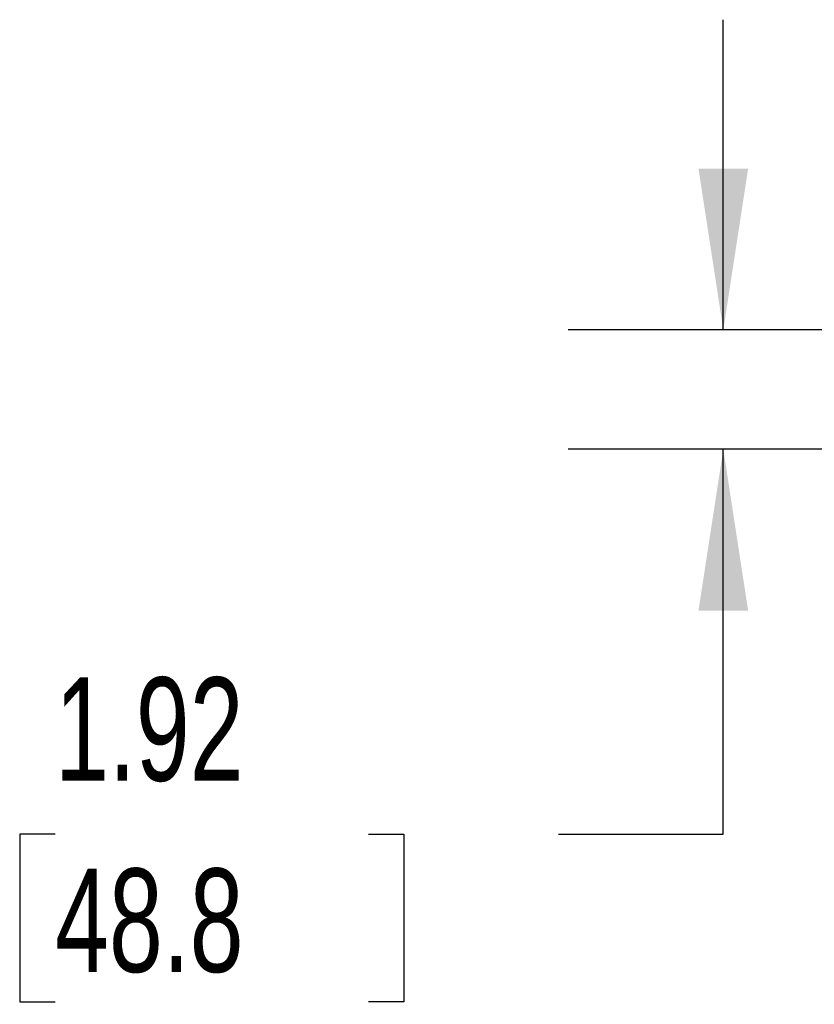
# Model space of a CAD drawing. Header units: inches. Extents: x 0.2 to 10.8, y 0.2 to 8.2.
# Tile 3 of 176: x 2.387 to 3.027, y 1.452 to 2.246. Entities that reach past the tile are written whole.
import ezdxf

# ---------------------------------------------------------------- set-up
doc = ezdxf.new("R2010")
doc.units = ezdxf.units.IN
doc.header["$MEASUREMENT"] = 0
doc.layers.add('DIMENSIONS', color=140, linetype='Continuous')
doc.styles.add('SLDTEXTSTYLE0', font='TXT', dxfattribs={"width": 0.7})
doc.dimstyles.new('SLDDIMSTYLE1', dxfattribs={"dimtxt": 0.084961, "dimasz": 0.13, "dimexe": 0, "dimexo": 0.0625, "dimgap": 0.02124, "dimtad": 0, "dimtih": 1, "dimtoh": 1, "dimlfac": 20, "dimrnd": 1e-09, "dimzin": 12, "dimdsep": 46, "dimtxsty": 'SLDTEXTSTYLE0', "dimsah": 1, "dimcen": 0.09, "dimadec": 0, "dimazin": 3, "dimtfac": 1, "dimtmove": 0, "dimatfit": 0, "dimfxl": 0, "dimfrac": 2, "dimtolj": 1, "dimtzin": 12, "dimarcsym": 0})

# ---------------------------------------------------------------- blocks, each defined once
blk = doc.blocks.new('_D_27')
at = {"layer": 'DIMENSIONS'}
for p, q in [((2.95384, 1.99575), (2.95384, 2.24575)), ((3.09667, 1.99575), (2.82884, 1.99575)), ((3.12516, 1.89971), (2.82884, 1.89971)), ((2.95384, 1.58943), (2.95384, 1.89971)), ((2.41548, 1.58943), (2.38695, 1.58943)), ((2.38695, 1.58943), (2.38695, 1.4544)), ((2.66795, 1.58943), (2.69648, 1.58943)), ((2.69648, 1.58943), (2.69648, 1.4544)), ((2.82114, 1.58943), (2.95384, 1.58943)), ((2.38695, 1.4544), (2.41548, 1.4544)), ((2.69648, 1.4544), (2.66795, 1.4544))]:
    blk.add_line(p, q, dxfattribs=at)
for points in [[(2.95384, 1.99575), (2.97384, 2.12575), (2.93384, 2.12575)], [(2.95384, 1.89971), (2.93384, 1.76971), (2.97384, 1.76971)]]:
    blk.add_solid(points, dxfattribs=at)
at = {"layer": 'DIMENSIONS', "char_height": 0.083333, "attachment_point": 1, "style": 'SLDTEXTSTYLE0'}
for s, insert in [('1.92', (2.41548, 1.71588)), ('48.8', (2.41548, 1.56182))]:
    blk.add_mtext(s, dxfattribs=dict(at, insert=insert))

msp = doc.modelspace()

# ---------------------------------------------------------------- dimensions: what is measured, and where the dimension line sits
at = {"layer": 'DIMENSIONS'}
dim = msp.add_linear_dim(base=(2.9538447, 1.9957451), p1=(3.1751581, 1.899712), p2=(3.1466714, 1.9957451), angle=90, dimstyle='SLDDIMSTYLE1', dxfattribs=at)
dim.commit()
dim.dimension.update_dxf_attribs({"geometry": '_D_27', "text_midpoint": (2.9538447, 1.5894328), "dimtype": 160})

doc.saveas('drawing.dxf')
